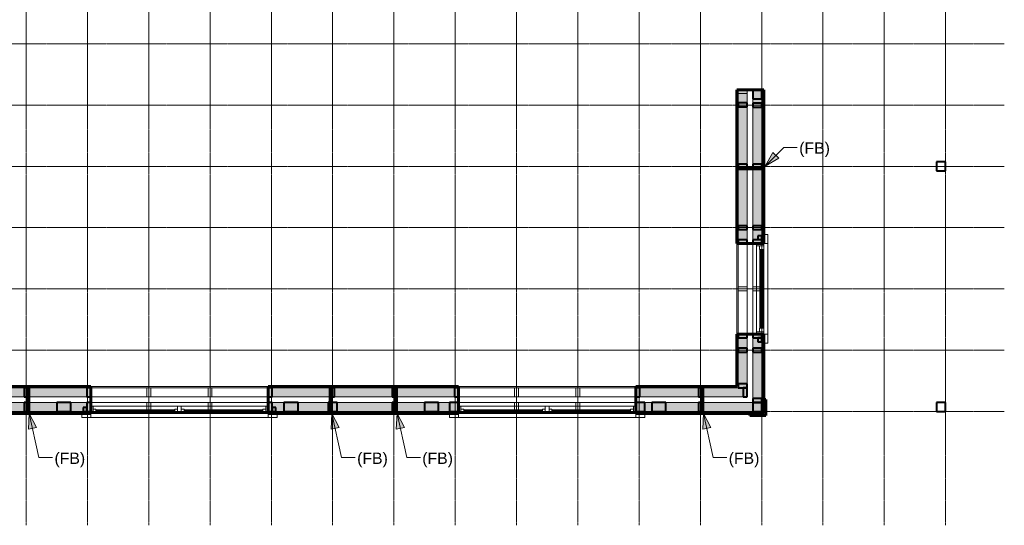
# Model space of a CAD drawing. Header units: inches. Extents: x -639 to 53, y -225 to 536.
# Tile 6 of 10: x -333 to 53, y -225 to -27. Entities that reach past the tile are written whole.
import ezdxf

# ---------------------------------------------------------------- set-up
doc = ezdxf.new("R2010")
doc.units = ezdxf.units.IN
doc.header["$MEASUREMENT"] = 0
doc.linetypes.add('Grid Line 1_2_', pattern=[0.875, 0.5, -0.125, 0.125, -0.125])
for name, color, linetype, lineweight in [('A-ANNO-TEXT', 2, 'Continuous', 9), ('A-DETL', 5, 'Continuous', 9), ('A-GLAZ', 6, 'Continuous', 18), ('A-GLAZ-GLAS', 6, 'Continuous', 40), ('A-WALL', 2, 'Continuous', 18), ('A-WALL-PATT', 2, 'Continuous', 60), ('S-BEAM', 4, 'Continuous', 9), ('S-COLS', 6, 'Continuous', 9), ('S-GRID', 1, 'Continuous', 9)]:
    doc.layers.add(name, color=color, linetype=linetype, lineweight=lineweight)
doc.styles.add('Arial_1', font='arial.ttf', dxfattribs={"height": 4.425898})
pattern_1 = [(0, (0, 0), (15.36, 3.84), [0.634, -10.886, 0.634, -10.886, -61.44]), (0, (0, 0), (15.36, 3.84), [-23.04, 0.634, -22.406, 0.634, -10.886, -26.88]), (0, (0, 0), (15.36, 3.84), [-57.6, 0.634, -7.046, 0.634, -18.566]), (120, (5.76, 1.92), (-11.005538, 11.38215), [0.634, -10.886, 0.634, -10.886, -61.44]), (120, (5.76, 1.92), (-11.005538, 11.38215), [-23.04, 0.634, -22.406, 0.634, -10.886, -26.88]), (120, (5.76, 1.92), (-11.005538, 11.38215), [-57.6, 0.634, -7.046, 0.634, -18.566]), (240, (7.68, 9.6), (-4.354462, -15.22215), [0.634, -10.886, 0.634, -10.886, -61.44]), (240, (7.68, 9.6), (-4.354462, -15.22215), [-23.04, 0.634, -22.406, 0.634, -10.886, -26.88]), (240, (7.68, 9.6), (-4.354462, -15.22215), [-57.6, 0.634, -7.046, 0.634, -18.566])]
pattern_2 = [(135, (0, 0), (-4.006467, -4.006467), [])]

# ---------------------------------------------------------------- blocks, each defined once
blk = doc.blocks.new('Trus Joist - TimberStrand LSL - Post Column - TimberStrand_ 1_3E _ 3 1_2 x 3 1_2_-2847138-1st Floor Adv_ Framing with Fire Blocking')
at = {"layer": 'S-COLS', "lineweight": 40}
for p, q in [((1.75, 1.75), (-1.75, 1.75)), ((-1.75, 1.75), (-1.75, -1.75)), ((1.75, -1.75), (1.75, 1.75)), ((-1.75, -1.75), (1.75, -1.75))]:
    blk.add_line(p, q, dxfattribs=at)
blk = doc.blocks.new('Single Casement - 30510CS-2777514-1st Floor Adv_ Framing with Fire Blocking')
at = {"layer": 'A-GLAZ'}
for p, q in [((-17.75, 6.81), (-21.25, 6.81)), ((-21.25, 6.81), (-21.25, 5.31)), ((-21.25, 5.31), (-17.75, 5.31)), ((-17.75, 5.31), (-17.75, 6.81)), ((-17.75, 6.81), (17.75, 6.81)), ((-17.75, 6.81), (-17.75, 5.31)), ((17.75, 5.31), (-17.75, 5.31)), ((-17.75, 5.31), (-17.75, 2.44)), ((17.75, 5.31), (-17.75, 5.31)), ((-16.83, 2.44), (-16.83, 5.31)), ((-16.83, 5.31), (-15.38, 5.31)), ((-15.38, 5.31), (-15.38, 3.6)), ((15.37, 5.31), (-0.73, 5.31)), ((16.83, 5.31), (15.37, 5.31)), ((15.37, 5.31), (15.37, 3.6)), ((15.37, 3.6), (15.37, 5.31)), ((16.83, 5.31), (16.83, 2.44)), ((21.25, 6.81), (17.75, 6.81)), ((17.75, 6.81), (17.75, 5.31)), ((17.75, 6.81), (17.75, 5.31)), ((17.75, 2.44), (17.75, 5.31)), ((17.75, 5.31), (21.25, 5.31)), ((21.25, 5.31), (21.25, 6.81)), ((-17.75, 2.44), (17.75, 2.44)), ((-15.38, 3.6), (-16.83, 3.6)), ((15.37, 3.6), (16.83, 3.6))]:
    blk.add_line(p, q, dxfattribs=at)
at = {"layer": 'A-GLAZ-GLAS'}
for p, q in [((15.37, 5), (-15.38, 5)), ((15.37, 4), (-15.38, 4))]:
    blk.add_line(p, q, dxfattribs=at)
blk = doc.blocks.new('Double Casement - _2_211510CS-2775949-1st Floor Adv_ Framing with Fire Blocking')
at = {"layer": 'A-GLAZ'}
for p, q in [((-34.75, 6.81), (-38.25, 6.81)), ((-38.25, 6.81), (-38.25, 5.31)), ((-38.25, 5.31), (-34.75, 5.31)), ((-34.75, 5.31), (-34.75, 6.81)), ((-34.75, 6.81), (34.75, 6.81)), ((-34.75, 5.31), (-34.75, 6.81)), ((34.75, 5.31), (-34.75, 5.31)), ((-34.75, 5.31), (-34.75, 2.44)), ((34.75, 5.31), (-34.75, 5.31)), ((-33.83, 2.44), (-33.83, 5.31)), ((-33.83, 5.31), (-32.68, 5.31)), ((-32.68, 5.31), (-32.68, 3.59)), ((-1.86, 5.31), (-0.73, 5.31)), ((-1.86, 3.59), (-1.86, 5.31)), ((-0.73, 5.31), (-0.73, 2.44)), ((0.73, 5.31), (0.73, 2.44)), ((1.86, 5.31), (0.73, 5.31)), ((1.86, 3.59), (1.86, 5.31)), ((33.83, 5.31), (32.68, 5.31)), ((32.68, 5.31), (32.68, 3.59)), ((33.83, 5.31), (33.83, 2.44)), ((38.25, 6.81), (34.75, 6.81)), ((34.75, 6.81), (34.75, 5.31)), ((34.75, 6.81), (34.75, 5.31)), ((34.75, 2.44), (34.75, 5.31)), ((34.75, 5.31), (38.25, 5.31)), ((38.25, 5.31), (38.25, 6.81)), ((-34.75, 2.44), (34.75, 2.44)), ((-32.68, 3.59), (-33.83, 3.59)), ((-0.73, 3.59), (-1.86, 3.59)), ((0.73, 3.59), (1.86, 3.59)), ((32.68, 3.59), (33.83, 3.59))]:
    blk.add_line(p, q, dxfattribs=at)
at = {"layer": 'A-GLAZ-GLAS'}
for p, q in [((-1.86, 5), (-32.68, 5)), ((-1.86, 3.99), (-32.68, 3.99)), ((1.86, 4.93), (32.68, 4.93)), ((1.86, 4.05), (32.68, 4.05))]:
    blk.add_line(p, q, dxfattribs=at)
blk = doc.blocks.new('Trus Joist - TimberStrand LSL - Post Column - TimberStrand_ 1_3E _ 3 1_2 x 3 1_2_-1957847-1st Floor Adv_ Framing with Fire Blocking')
at = {"layer": 'S-COLS', "lineweight": 40}
for p, q in [((1.75, 1.75), (-1.75, 1.75)), ((-1.75, 1.75), (-1.75, -1.75)), ((1.75, -1.75), (1.75, 1.75)), ((-1.75, -1.75), (1.75, -1.75))]:
    blk.add_line(p, q, dxfattribs=at)
blk = doc.blocks.new('Dimension Lumber - 2x4-1930577-1st Floor Adv_ Framing with Fire Blocking')
at = {"layer": 'S-BEAM', "lineweight": 40}
for p, q in [((-518.79, 84.58), (-522.29, 84.58)), ((-522.29, 84.58), (-522.29, 83.08)), ((-522.29, 83.08), (-518.79, 83.08)), ((-518.79, 83.08), (-518.79, 84.58))]:
    blk.add_line(p, q, dxfattribs=at)
blk = doc.blocks.new('Dimension Lumber - 2x2-2739644-1st Floor Adv_ Framing with Fire Blocking')
at = {"layer": 'S-BEAM', "lineweight": 40}
for p, q in [((-42.29, -111.36), (-43.79, -111.36)), ((-43.79, -111.36), (-43.79, -112.86)), ((-42.29, -112.86), (-42.29, -111.36)), ((-43.79, -112.86), (-42.29, -112.86))]:
    blk.add_line(p, q, dxfattribs=at)
blk = doc.blocks.new('Dimension Lumber - 2x2-2739628-1st Floor Adv_ Framing with Fire Blocking')
at = {"layer": 'S-BEAM', "lineweight": 40}
for p, q in [((-306.54, -178.67), (-308.04, -178.67)), ((-308.04, -178.67), (-308.04, -180.17)), ((-308.04, -180.17), (-306.54, -180.17)), ((-306.54, -180.17), (-306.54, -178.67))]:
    blk.add_line(p, q, dxfattribs=at)
blk = doc.blocks.new('Dimension Lumber - 2x4-2777356-1st Floor Adv_ Framing with Fire Blocking')
at = {"layer": 'S-BEAM'}
for p, q in [((-281.54, -176.67), (-283.04, -176.67)), ((-283.04, -176.67), (-283.04, -180.17)), ((-281.54, -180.17), (-281.54, -176.67)), ((-283.04, -180.17), (-281.54, -180.17))]:
    blk.add_line(p, q, dxfattribs=at)
blk = doc.blocks.new('Dimension Lumber - 2x4-1930780-1st Floor Adv_ Framing with Fire Blocking')
at = {"layer": 'S-BEAM'}
for p, q in [((-42.29, -131.42), (-45.79, -131.42)), ((-45.79, -131.42), (-45.79, -132.92)), ((-45.79, -132.92), (-42.29, -132.92)), ((-42.29, -132.92), (-42.29, -131.42))]:
    blk.add_line(p, q, dxfattribs=at)
blk = doc.blocks.new('Dimension Lumber - 4x6-2739643-1st Floor Adv_ Framing with Fire Blocking')
at = {"layer": 'S-BEAM', "lineweight": 40}
for p, q in [((-229.35, -176.67), (-229.35, -180.17)), ((-223.85, -176.67), (-229.35, -176.67)), ((-223.85, -180.17), (-223.85, -176.67)), ((-229.35, -180.17), (-223.85, -180.17))]:
    blk.add_line(p, q, dxfattribs=at)
blk = doc.blocks.new('Dimension Lumber - 2x4-1930619-1st Floor Adv_ Framing with Fire Blocking')
at = {"layer": 'S-BEAM', "lineweight": 40}
for p, q in [((-517.22, -176.67), (-518.72, -176.67)), ((-518.72, -176.67), (-518.72, -180.17)), ((-517.22, -180.17), (-517.22, -176.67)), ((-518.72, -180.17), (-517.22, -180.17))]:
    blk.add_line(p, q, dxfattribs=at)

msp = doc.modelspace()

# ---------------------------------------------------------------- hatches: boundary and pattern name
at = {"layer": 'A-ANNO-TEXT'}
for points in [[(-40.9582, -84.0984), (-35.5937, -80.9668), (-37.8782, -78.7041)], [(-329.0905, -180.9712), (-329.3781, -187.1762), (-326.2371, -186.4887)], [(-210.5713, -180.9712), (-210.8589, -187.1762), (-207.7179, -186.4887)], [(-185.0713, -180.9712), (-185.3589, -187.1762), (-182.2179, -186.4887)], [(-65.0713, -180.9712), (-65.3589, -187.1762), (-62.2179, -186.4887)]]:
    msp.add_hatch(color=7, dxfattribs=at).paths.add_polyline_path(points, flags=0)
at = {"layer": 'A-WALL-PATT', "lineweight": 9}
h = msp.add_hatch(dxfattribs=at)
h.set_pattern_fill('FP_2', color=256, style=0, pattern_type=2)
h.set_pattern_definition(pattern_2)
h.paths.add_polyline_path([(-41.7861, -181.0429), (-41.4111, -181.0429), (-41.4111, -149.911), (-41.7861, -149.911), (-41.7861, -180.6679)], flags=0)
h.paths.add_polyline_path([(-41.7861, -114.411), (-41.4111, -114.411), (-41.4111, -54.161), (-41.7861, -54.161), (-41.7861, -106.5512)], flags=0)
h.paths.add_polyline_path([(-41.7861, -18.161), (-41.4111, -18.161), (-41.4111, 54.0821), (-41.7861, 54.0821), (-41.7861, -8.0919)], flags=0)
h.paths.add_polyline_path([(-41.4111, 89.5821), (-41.4111, 132.3321), (-41.7861, 132.3321), (-41.7861, 89.5821)], flags=0)
at = {"layer": 'A-WALL-PATT'}
h = msp.add_hatch(color=256, dxfattribs=at)
h.paths.add_polyline_path([(-45.7861, -180.1679), (-42.2861, -180.1679), (-42.2861, -149.911), (-45.7861, -149.911), (-45.7861, -176.6679)], flags=0)
h.paths.add_polyline_path([(-45.7861, -114.411), (-42.2861, -114.411), (-42.2861, -54.161), (-45.7861, -54.161), (-45.7861, -106.5512)], flags=0)
h.paths.add_polyline_path([(-42.2861, -18.161), (-42.2861, 54.0821), (-45.7861, 54.0821), (-45.7861, -18.161)], flags=0)
h.paths.add_polyline_path([(-45.7861, 89.5821), (-42.2861, 89.5821), (-42.2861, 128.3321), (-45.7861, 128.3321), (-45.7861, 90.3674)], flags=0)
at = {"layer": 'A-WALL-PATT', "lineweight": 9}
h = msp.add_hatch(dxfattribs=at)
h.set_pattern_fill('FP_1', color=256, style=0, pattern_type=2)
h.set_pattern_definition(pattern_1)
h.paths.add_polyline_path([(-52.0361, -170.9179), (-51.5361, -170.9179), (-51.5361, -149.911), (-52.0361, -149.911), (-52.0361, -170.4179)], flags=0)
h.paths.add_polyline_path([(-51.5361, -114.411), (-51.5361, -54.161), (-52.0361, -54.161), (-52.0361, -114.411)], flags=0)
h.paths.add_polyline_path([(-52.0361, -18.161), (-51.5361, -18.161), (-51.5361, -6.9179), (-52.0361, -6.9179), (-52.0361, -8.0919)], flags=0)
h.paths.add_polyline_path([(-51.5361, -1.4179), (-51.5361, 54.0821), (-52.0361, 54.0821), (-52.0361, -1.4179)], flags=0)
h.paths.add_polyline_path([(-51.5361, 89.5821), (-51.5361, 122.0821), (-52.0361, 122.0821), (-52.0361, 89.5821)], flags=0)
at = {"layer": 'A-WALL-PATT'}
h = msp.add_hatch(color=256, dxfattribs=at)
h.paths.add_polyline_path([(-51.5361, -174.4179), (-48.0361, -174.4179), (-48.0361, -149.911), (-51.5361, -149.911), (-51.5361, -170.9179)], flags=0)
h.paths.add_polyline_path([(-48.0361, -114.411), (-48.0361, -54.161), (-51.5361, -54.161), (-51.5361, -114.411)], flags=0)
h.paths.add_polyline_path([(-48.0361, -18.161), (-48.0361, 54.0821), (-51.5361, 54.0821), (-51.5361, -18.161)], flags=0)
h.paths.add_polyline_path([(-48.0361, 89.5821), (-48.0361, 122.5821), (-51.5361, 122.5821), (-51.5361, 89.5821)], flags=0)
h = msp.add_hatch(color=256, dxfattribs=at)
h.paths.add_polyline_path([(-51.5361, -174.4179), (-51.5361, -170.9179), (-91.5361, -170.9179), (-91.5361, -174.4179), (-52.0361, -174.4179)], flags=0)
h.paths.add_polyline_path([(-186.7648, -174.4179), (-161.0361, -174.4179), (-161.0361, -170.9179), (-235.5361, -170.9179), (-235.5361, -174.4179)], flags=0)
h.paths.add_polyline_path([(-305.0361, -174.4179), (-305.0361, -170.9179), (-513.0361, -170.9179), (-513.0361, -174.4179), (-377.7206, -174.4179)], flags=0)
at = {"layer": 'A-WALL-PATT', "lineweight": 9}
h = msp.add_hatch(dxfattribs=at)
h.set_pattern_fill('FP_1', color=256, style=0, pattern_type=2)
h.set_pattern_definition(pattern_1)
h.paths.add_polyline_path([(-52.0361, -170.9179), (-52.0361, -170.4179), (-91.5361, -170.4179), (-91.5361, -170.9179), (-91.287, -170.9179)], flags=0)
h.paths.add_polyline_path([(-161.0361, -170.9179), (-161.0361, -170.4179), (-235.5361, -170.4179), (-235.5361, -170.9179), (-186.7648, -170.9179)], flags=0)
h.paths.add_polyline_path([(-305.0361, -170.9179), (-305.0361, -170.4179), (-373.0353, -170.4179), (-373.0353, -170.9179)], flags=0)
h.paths.add_polyline_path([(-377.7206, -170.9179), (-376.5353, -170.9179), (-376.5353, -170.4179), (-457.5361, -170.4179), (-457.5361, -170.9179)], flags=0)
h.paths.add_polyline_path([(-473.1984, -170.9179), (-461.0361, -170.9179), (-461.0361, -170.4179), (-512.5361, -170.4179), (-512.5361, -170.9179), (-497.0679, -170.9179)], flags=0)
at = {"layer": 'A-WALL-PATT'}
h = msp.add_hatch(color=256, dxfattribs=at)
h.paths.add_polyline_path([(-45.7861, -180.1679), (-45.7861, -176.6679), (-91.5361, -176.6679), (-91.5361, -180.1679), (-52.0361, -180.1679)], flags=0)
h.paths.add_polyline_path([(-186.7648, -180.1679), (-161.0361, -180.1679), (-161.0361, -176.6679), (-235.5361, -176.6679), (-235.5361, -180.1679)], flags=0)
h.paths.add_polyline_path([(-305.0361, -180.1679), (-305.0361, -176.6679), (-518.7861, -176.6679), (-518.7861, -180.1679), (-377.7206, -180.1679)], flags=0)
at = {"layer": 'A-WALL-PATT', "lineweight": 9}
h = msp.add_hatch(dxfattribs=at)
h.set_pattern_fill('FP_3', color=256, style=0, pattern_type=2)
h.set_pattern_definition([(45, (0, 0), (-4.00647, 4.00647), []), (135, (0, 0), (-4.00647, -4.00647), [])])
h.paths.add_polyline_path([(-40.6611, -181.7929), (-40.6611, -175.5429), (-41.4111, -175.5429), (-41.4111, -181.0429), (-46.9111, -181.0429), (-46.9111, -181.7929), (-43.5481, -181.7929)], flags=0)
h = msp.add_hatch(dxfattribs=at)
h.set_pattern_fill('FP_2', color=256, style=0, pattern_type=2)
h.set_pattern_definition(pattern_2)
h.paths.add_polyline_path([(-52.0361, -181.0429), (-41.7861, -181.0429), (-41.7861, -180.6679), (-91.5361, -180.6679), (-91.5361, -181.0429), (-91.287, -181.0429)], flags=0)
h.paths.add_polyline_path([(-161.0361, -181.0429), (-161.0361, -180.6679), (-235.5361, -180.6679), (-235.5361, -181.0429), (-186.7648, -181.0429)], flags=0)
h.paths.add_polyline_path([(-305.0361, -181.0429), (-305.0361, -180.6679), (-522.7861, -180.6679), (-522.7861, -181.0429), (-377.7206, -181.0429)], flags=0)

# ---------------------------------------------------------------- linework, layer by layer
at = {"layer": 'A-ANNO-TEXT', "color": 7}
for p, q in [((-40.9582, -84.0984), (-33.6705, -76.7404)), ((-33.6705, -76.7404), (-28.343, -76.7404)), ((-37.8782, -78.7041), (-40.9582, -84.0984)), ((-35.5937, -80.9668), (-37.8782, -78.7041)), ((-40.9582, -84.0984), (-35.5937, -80.9668)), ((-329.0905, -180.9712), (-329.3781, -187.1762)), ((-326.2371, -186.4887), (-329.0905, -180.9712)), ((-329.0905, -180.9712), (-325.2974, -198.3007)), ((-210.5713, -180.9712), (-210.8589, -187.1762)), ((-207.7179, -186.4887), (-210.5713, -180.9712)), ((-210.5713, -180.9712), (-206.7782, -198.3007)), ((-185.0713, -180.9712), (-185.3589, -187.1762)), ((-182.2179, -186.4887), (-185.0713, -180.9712)), ((-185.0713, -180.9712), (-181.2782, -198.3007)), ((-65.0713, -180.9712), (-65.3589, -187.1762)), ((-62.2179, -186.4887), (-65.0713, -180.9712)), ((-65.0713, -180.9712), (-61.2782, -198.3007)), ((-329.3781, -187.1762), (-326.2371, -186.4887)), ((-210.8589, -187.1762), (-207.7179, -186.4887)), ((-185.3589, -187.1762), (-182.2179, -186.4887)), ((-65.3589, -187.1762), (-62.2179, -186.4887)), ((-325.2974, -198.3007), (-319.9699, -198.3007)), ((-206.7782, -198.3007), (-201.4507, -198.3007)), ((-181.2782, -198.3007), (-175.9507, -198.3007)), ((-61.2782, -198.3007), (-55.9507, -198.3007))]:
    msp.add_line(p, q, dxfattribs=at)
at = {"layer": 'A-DETL', "lineweight": 106}
for p, q in [((-51.5361, -84.8136), (-42.2861, -84.8136)), ((-329.5361, -170.9179), (-329.5361, -180.1679)), ((-211.0169, -170.9179), (-211.0169, -180.1679)), ((-185.5169, -170.9179), (-185.5169, -180.1679)), ((-65.5361, -170.9179), (-65.5361, -180.1679))]:
    msp.add_line(p, q, dxfattribs=at)
at = {"layer": 'A-WALL', "lineweight": 60}
for p, q in [((-52.0361, -54.161), (-52.0361, -114.411)), ((-41.4111, -54.161), (-52.0361, -54.161)), ((-41.4111, -114.411), (-41.4111, -54.161)), ((-52.0361, -114.411), (-41.4111, -114.411)), ((-52.0361, -149.911), (-52.0361, -170.4179)), ((-41.4111, -149.911), (-52.0361, -149.911)), ((-41.4111, -149.911), (-41.4111, -181.0429)), ((-305.0361, -170.4179), (-457.0361, -170.4179)), ((-305.0361, -181.0429), (-305.0361, -170.4179)), ((-161.0361, -170.4179), (-235.5361, -170.4179)), ((-235.5361, -170.4179), (-235.5361, -181.0429)), ((-161.0361, -181.0429), (-161.0361, -170.4179)), ((-52.0361, -170.4179), (-91.5361, -170.4179)), ((-91.5361, -170.4179), (-91.5361, -181.0429)), ((-40.6611, -175.5429), (-41.4111, -175.5429)), ((-40.6611, -181.7929), (-40.6611, -175.5429)), ((-305.0361, -181.0429), (-523.1611, -181.0429)), ((-235.5361, -181.0429), (-161.0361, -181.0429)), ((-41.4111, -181.0429), (-91.5361, -181.0429)), ((-46.9111, -181.0429), (-46.9111, -181.7929)), ((-46.9111, -181.7929), (-40.6611, -181.7929))]:
    msp.add_line(p, q, dxfattribs=at)
at = {"layer": 'A-WALL'}
for p, q in [((-51.5361, -114.411), (-51.5361, -54.161)), ((-48.0361, -114.411), (-48.0361, -54.161)), ((-45.7861, -114.411), (-45.7861, -54.161)), ((-42.2861, -114.411), (-42.2861, -54.161)), ((-41.7861, -114.411), (-41.7861, -54.161)), ((-52.0361, -149.911), (-52.0361, -114.411)), ((-41.4111, -114.411), (-41.4111, -149.911)), ((-51.5361, -170.9179), (-51.5361, -149.911)), ((-48.0361, -174.4179), (-48.0361, -149.911)), ((-45.7861, -176.6679), (-45.7861, -149.911)), ((-42.2861, -180.1679), (-42.2861, -149.911)), ((-41.7861, -180.6679), (-41.7861, -149.911)), ((-457.5361, -170.9179), (-305.0361, -170.9179)), ((-305.0361, -170.4179), (-235.5361, -170.4179)), ((-235.5361, -170.9179), (-161.0361, -170.9179)), ((-161.0361, -170.4179), (-91.5361, -170.4179)), ((-91.5361, -170.9179), (-51.5361, -170.9179)), ((-518.7861, -176.6679), (-305.0361, -176.6679)), ((-516.5361, -174.4179), (-305.0361, -174.4179)), ((-235.5361, -174.4179), (-161.0361, -174.4179)), ((-235.5361, -176.6679), (-161.0361, -176.6679)), ((-91.5361, -174.4179), (-48.0361, -174.4179)), ((-91.5361, -176.6679), (-45.7861, -176.6679)), ((-41.7861, -180.6679), (-522.7861, -180.6679)), ((-522.2861, -180.1679), (-305.0361, -180.1679)), ((-235.5361, -181.0429), (-305.0361, -181.0429)), ((-235.5361, -180.1679), (-161.0361, -180.1679)), ((-91.5361, -181.0429), (-161.0361, -181.0429)), ((-91.5361, -180.1679), (-42.2861, -180.1679))]:
    msp.add_line(p, q, dxfattribs=at)
at = {"layer": 'S-BEAM'}
for p, q in [((-51.5361, -55.661), (-48.0361, -55.661)), ((-51.5361, -170.9179), (-51.5361, -55.661)), ((-48.0361, -170.9179), (-48.0361, -55.661)), ((-45.7861, -54.161), (-42.2861, -54.161)), ((-45.7861, -180.161), (-45.7861, -54.161)), ((-42.2861, -180.161), (-42.2861, -54.161)), ((-513.0361, -170.9179), (-48.0361, -170.9179)), ((-48.0361, -170.9179), (-51.5361, -170.9179)), ((-48.0361, -170.9179), (-48.0361, -174.4179)), ((-518.7861, -176.6679), (-42.2861, -176.6679)), ((-513.0361, -174.4179), (-48.0361, -174.4179)), ((-42.2861, -176.6679), (-42.2861, -180.1679)), ((-518.7861, -180.1679), (-42.2861, -180.1679)), ((-42.2861, -180.161), (-45.7861, -180.161))]:
    msp.add_line(p, q, dxfattribs=at)
at = {"layer": 'S-BEAM', "lineweight": 40}
for p, q in [((-42.2861, -59.4179), (-45.7861, -59.4179)), ((-45.7861, -59.4179), (-45.7861, -60.9179)), ((-45.7861, -60.9179), (-42.2861, -60.9179)), ((-42.2861, -60.9179), (-42.2861, -59.4179)), ((-48.0361, -169.4179), (-51.5361, -169.4179)), ((-51.5361, -169.4179), (-51.5361, -170.9179)), ((-48.0361, -170.9179), (-48.0361, -169.4179)), ((-51.5361, -170.9179), (-48.0361, -170.9179)), ((-48.0361, -170.9179), (-49.5361, -170.9179)), ((-49.5361, -170.9179), (-49.5361, -174.4179)), ((-48.0361, -174.4179), (-48.0361, -170.9179)), ((-49.5361, -174.4179), (-48.0361, -174.4179))]:
    msp.add_line(p, q, dxfattribs=at)
at = {"layer": 'S-GRID', "linetype": 'Grid Line 1_2_'}
for p, q in [((-330.2861, 171.4586), (-330.2861, -224.8316)), ((-306.2861, 171.4586), (-306.2861, -224.8316)), ((-282.2861, 171.4586), (-282.2861, -224.8316)), ((-258.2861, 171.4586), (-258.2861, -224.8316)), ((-234.2861, 171.4586), (-234.2861, -224.8316)), ((-210.2861, 171.4586), (-210.2861, -224.8316)), ((-186.2861, 171.4586), (-186.2861, -224.8316)), ((-162.2861, 171.4586), (-162.2861, -224.8316)), ((-138.2861, 171.4586), (-138.2861, -224.8316)), ((-114.2861, 171.4586), (-114.2861, -224.8316)), ((-90.2861, 171.4586), (-90.2861, -224.8316)), ((-90.2861, 171.4586), (-90.2861, -224.8316)), ((-66.2861, 171.4586), (-66.2861, -224.8316)), ((-66.2861, 171.4586), (-66.2861, -224.8316)), ((-42.2861, 171.4586), (-42.2861, -224.8316)), ((-18.2861, 171.4586), (-18.2861, -224.8316)), ((-18.2861, 171.4586), (-18.2861, -224.8316)), ((5.7139, 171.4586), (5.7139, -224.8316)), ((29.7139, 171.4586), (29.7139, -224.8316)), ((52.715, -36.1679), (-638.9476, -36.1679)), ((52.715, -60.1679), (-638.9476, -60.1679)), ((52.715, -84.1679), (-638.9476, -84.1679)), ((52.715, -108.1679), (-638.9476, -108.1679)), ((52.715, -132.1679), (-638.9476, -132.1679)), ((52.715, -156.1679), (-638.9476, -156.1679)), ((52.715, -180.1679), (-638.9476, -180.1679))]:
    msp.add_line(p, q, dxfattribs=at)

# ---------------------------------------------------------------- block references
at = {"layer": 'A-GLAZ'}
for name, p, rotation in [('Single Casement - 30510CS-2777514-1st Floor Adv_ Framing with Fire Blocking', (-46.7236, -132.161), 269.9999999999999), ('Double Casement - _2_211510CS-2775949-1st Floor Adv_ Framing with Fire Blocking', (-270.2861, -175.7304), 180), ('Double Casement - _2_211510CS-2775949-1st Floor Adv_ Framing with Fire Blocking', (-126.2861, -175.7304), 180)]:
    msp.add_blockref(name, p, dxfattribs=dict(at, rotation=rotation))
at = {"layer": 'S-BEAM'}
for name, p in [('Dimension Lumber - 2x4-1930577-1st Floor Adv_ Framing with Fire Blocking', (470.75, -143.8957)), ('Dimension Lumber - 2x4-1930577-1st Floor Adv_ Framing with Fire Blocking', (470.75, -167.8957)), ('Dimension Lumber - 2x4-1930577-1st Floor Adv_ Framing with Fire Blocking', (476.5, -167.8957)), ('Dimension Lumber - 2x4-1930577-1st Floor Adv_ Framing with Fire Blocking', (470.75, -192)), ('Dimension Lumber - 2x4-1930577-1st Floor Adv_ Framing with Fire Blocking', (476.5, -192)), ('Dimension Lumber - 2x2-2739644-1st Floor Adv_ Framing with Fire Blocking', (0, 0)), ('Dimension Lumber - 2x4-1930577-1st Floor Adv_ Framing with Fire Blocking', (470.75, -197.4931)), ('Dimension Lumber - 2x4-1930577-1st Floor Adv_ Framing with Fire Blocking', (476.5, -197.4931)), ('Dimension Lumber - 2x4-1930780-1st Floor Adv_ Framing with Fire Blocking', (-5.75, 0)), ('Dimension Lumber - 2x4-1930780-1st Floor Adv_ Framing with Fire Blocking', (0, 0)), ('Dimension Lumber - 2x4-1930577-1st Floor Adv_ Framing with Fire Blocking', (470.75, -234.4931)), ('Dimension Lumber - 2x4-1930577-1st Floor Adv_ Framing with Fire Blocking', (476.5, -234.4931)), ('Dimension Lumber - 2x2-2739644-1st Floor Adv_ Framing with Fire Blocking', (0, -40.0552)), ('Dimension Lumber - 2x4-1930577-1st Floor Adv_ Framing with Fire Blocking', (470.75, -240)), ('Dimension Lumber - 2x4-1930577-1st Floor Adv_ Framing with Fire Blocking', (476.5, -240)), ('Dimension Lumber - 2x4-2777356-1st Floor Adv_ Framing with Fire Blocking', (0, 5.75)), ('Dimension Lumber - 2x4-2777356-1st Floor Adv_ Framing with Fire Blocking', (24, 5.75)), ('Dimension Lumber - 2x4-2777356-1st Floor Adv_ Framing with Fire Blocking', (144, 5.75)), ('Dimension Lumber - 2x4-2777356-1st Floor Adv_ Framing with Fire Blocking', (168, 5.75)), ('Dimension Lumber - 4x6-2739643-1st Floor Adv_ Framing with Fire Blocking', (-89, 0)), ('Dimension Lumber - 2x4-2777356-1st Floor Adv_ Framing with Fire Blocking', (0, 0)), ('Dimension Lumber - 2x4-2777356-1st Floor Adv_ Framing with Fire Blocking', (24, 0)), ('Dimension Lumber - 4x6-2739643-1st Floor Adv_ Framing with Fire Blocking', (0, 0)), ('Dimension Lumber - 4x6-2739643-1st Floor Adv_ Framing with Fire Blocking', (55, 0)), ('Dimension Lumber - 2x4-2777356-1st Floor Adv_ Framing with Fire Blocking', (144, 0)), ('Dimension Lumber - 2x4-2777356-1st Floor Adv_ Framing with Fire Blocking', (168, 0)), ('Dimension Lumber - 4x6-2739643-1st Floor Adv_ Framing with Fire Blocking', (144, 0)), ('Dimension Lumber - 2x2-2739628-1st Floor Adv_ Framing with Fire Blocking', (0, 0)), ('Dimension Lumber - 2x2-2739628-1st Floor Adv_ Framing with Fire Blocking', (74, 0))]:
    msp.add_blockref(name, p, dxfattribs=at)
for name, p, rotation in [('Dimension Lumber - 2x4-1930577-1st Floor Adv_ Framing with Fire Blocking', (-246.4541, 347.8682), 89.99999999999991), ('Dimension Lumber - 2x4-1930577-1st Floor Adv_ Framing with Fire Blocking', (-221.9541, 347.8682), 89.99999999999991), ('Dimension Lumber - 2x4-1930577-1st Floor Adv_ Framing with Fire Blocking', (-150.9541, 347.8682), 89.99999999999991), ('Dimension Lumber - 2x4-1930577-1st Floor Adv_ Framing with Fire Blocking', (-126.4349, 347.8682), 89.99999999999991), ('Dimension Lumber - 2x4-1930577-1st Floor Adv_ Framing with Fire Blocking', (-102.4349, 347.8682), 89.99999999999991), ('Dimension Lumber - 2x4-1930577-1st Floor Adv_ Framing with Fire Blocking', (-77.9541, 347.8682), 89.99999999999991), ('Dimension Lumber - 2x4-1930577-1st Floor Adv_ Framing with Fire Blocking', (-6.9541, 347.8682), 89.99999999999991), ('Dimension Lumber - 2x4-1930577-1st Floor Adv_ Framing with Fire Blocking', (17.5459, 347.8682), 89.99999999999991), ('Dimension Lumber - 2x4-1930577-1st Floor Adv_ Framing with Fire Blocking', (-246.4541, 342.1182), 89.99999999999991), ('Dimension Lumber - 2x4-1930577-1st Floor Adv_ Framing with Fire Blocking', (-221.9541, 342.1182), 89.99999999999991), ('Dimension Lumber - 2x4-1930577-1st Floor Adv_ Framing with Fire Blocking', (-150.9541, 342.1182), 89.99999999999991), ('Dimension Lumber - 2x4-1930577-1st Floor Adv_ Framing with Fire Blocking', (-102.4349, 342.1182), 89.99999999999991), ('Dimension Lumber - 2x4-1930577-1st Floor Adv_ Framing with Fire Blocking', (17.5459, 342.1182), 89.99999999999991), ('Dimension Lumber - 2x4-1930619-1st Floor Adv_ Framing with Fire Blocking', (134.3818, -693.8916), 270.0000000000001)]:
    msp.add_blockref(name, p, dxfattribs=dict(at, rotation=rotation))
at = {"layer": 'S-COLS'}
for name, p in [('Trus Joist - TimberStrand LSL - Post Column - TimberStrand_ 1_3E _ 3 1_2 x 3 1_2_-1957847-1st Floor Adv_ Framing with Fire Blocking', (-44.0361, -55.911)), ('Trus Joist - TimberStrand LSL - Post Column - TimberStrand_ 1_3E _ 3 1_2 x 3 1_2_-2847138-1st Floor Adv_ Framing with Fire Blocking', (27.9639, -84.161)), ('Trus Joist - TimberStrand LSL - Post Column - TimberStrand_ 1_3E _ 3 1_2 x 3 1_2_-1957847-1st Floor Adv_ Framing with Fire Blocking', (-210.2861, -178.4179)), ('Trus Joist - TimberStrand LSL - Post Column - TimberStrand_ 1_3E _ 3 1_2 x 3 1_2_-1957847-1st Floor Adv_ Framing with Fire Blocking', (-162.7861, -178.4179)), ('Trus Joist - TimberStrand LSL - Post Column - TimberStrand_ 1_3E _ 3 1_2 x 3 1_2_-1957847-1st Floor Adv_ Framing with Fire Blocking', (-89.7861, -178.4179)), ('Trus Joist - TimberStrand LSL - Post Column - TimberStrand_ 1_3E _ 3 1_2 x 3 1_2_-1957847-1st Floor Adv_ Framing with Fire Blocking', (-44.0361, -178.4179)), ('Trus Joist - TimberStrand LSL - Post Column - TimberStrand_ 1_3E _ 3 1_2 x 3 1_2_-2847138-1st Floor Adv_ Framing with Fire Blocking', (27.9639, -178.4179))]:
    msp.add_blockref(name, p, dxfattribs=at)

# ---------------------------------------------------------------- texts
at = {"layer": 'A-ANNO-TEXT', "color": 7, "char_height": 4.4259, "width": 14.256, "attachment_point": 1, "line_spacing_factor": 0.938532, "style": 'Arial_1'}
for insert in [(-27.593, -74.7721), (-319.2199, -196.3325), (-200.7007, -196.3325), (-175.2007, -196.3325), (-55.2007, -196.3325)]:
    msp.add_mtext('(FB)', dxfattribs=dict(at, insert=insert))

doc.saveas('drawing.dxf')
